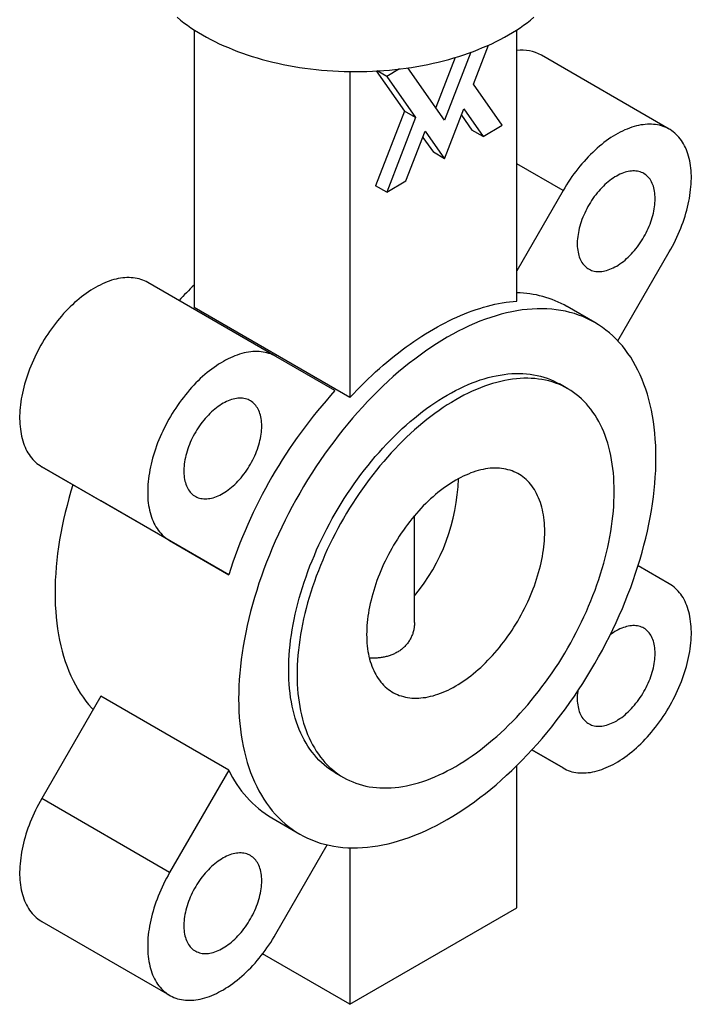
# Paper-space layout '_Isometrico' of a CAD drawing. Header units: millimetres. Extents: x -43 to 95, y -61 to 172.
# Tile 1 of 2: x -43 to 43, y -61 to 64. Entities that reach past the tile are written whole.
import ezdxf

# ---------------------------------------------------------------- set-up
doc = ezdxf.new("R2010")
doc.units = ezdxf.units.MM

psp = doc.layouts.new('_Isometrico')

# ---------------------------------------------------------------- linework, layer by layer
at = {"color": 7, "linetype": 'Continuous', "lineweight": 25}
for p, q in [((-20.51, 62.91), (-20.51, 27.66)), ((20.51, 28.47), (20.51, 62.91)), ((14.66, 60.06), (11.31, 51.44)), ((14.99, 56.01), (16.91, 60.97)), ((12.67, 59.4), (10.2, 53.03)), ((39.88, 50.3), (23.62, 59.69)), ((-0.71, 57.62), (-0.71, 16.23)), ((2.64, 57.69), (6.23, 52.59)), ((3.97, 57), (2.76, 57.69)), ((5.61, 57.95), (3.97, 57)), ((11.31, 51.44), (6.65, 58.08)), ((3.97, 57), (7.64, 51.77)), ((18.66, 50.79), (14.99, 56.01)), ((6.23, 52.59), (2.55, 43.12)), ((7.64, 51.77), (6.23, 52.59)), ((11.31, 46.54), (13.76, 52.86)), ((13.76, 52.86), (16.21, 49.37)), ((7.64, 51.77), (3.97, 42.3)), ((13.46, 52.09), (14.8, 50.19)), ((6.41, 43.72), (8.86, 50.03)), ((8.86, 50.03), (11.31, 46.54)), ((16.21, 49.37), (14.8, 50.19)), ((16.21, 49.37), (18.66, 50.79)), ((8.57, 49.26), (9.9, 47.36)), ((11.31, 46.54), (9.9, 47.36)), ((3.97, 42.3), (2.55, 43.12)), ((3.97, 42.3), (6.41, 43.72)), ((26.38, 42.5), (20.51, 32.33)), ((33.35, 23.4), (39.88, 34.71)), ((-10.12, 21.43), (-26.38, 30.82)), ((-0.71, 16.23), (-20.51, 27.66)), ((30.42, 25.74), (26.88, 27.78)), ((-2.61, 17.1), (-10.12, 21.43)), ((26.98, 17.33), (25.92, 17.95)), ((-23.62, -1.95), (-39.88, 7.44)), ((-39.88, 7.44), (-32.37, 3.1)), ((-16.11, -6.28), (-32.37, 3.1)), ((7.5, -12.33), (7.5, 1.22)), ((-23.62, -1.95), (-16.11, -6.28)), ((39.88, -7.44), (35.91, -5.15)), ((-32.37, -21.71), (-39.88, -34.71)), ((-16.11, -31.09), (-32.37, -21.71)), ((22.41, -28.53), (26.38, -30.82)), ((26.38, -30.82), (22.41, -28.53)), ((-16.11, -31.09), (-23.62, -44.1)), ((20.51, -48.58), (20.51, -30.5)), ((-2.58, -31.42), (-1.52, -32.03)), ((-23.62, -44.1), (-39.88, -34.71)), ((-10.62, -37.17), (-7.08, -39.21)), ((-10.12, -51.89), (-3.59, -40.59)), ((-0.71, -40.96), (-0.71, -60.83)), ((-0.71, -60.83), (20.51, -48.58)), ((-39.88, -50.3), (-23.62, -59.69)), ((-0.71, -60.83), (-11.81, -54.42))]:
    psp.add_line(p, q, dxfattribs=at)
at = {"color": 8, "linetype": 'Continuous', "lineweight": 25}
psp.add_line((26.38, 42.5), (20.51, 45.9), dxfattribs=at)
at = {"color": 7, "linetype": 'Continuous', "lineweight": 25, "flags": 128}
for points in [[(-22.66, 64.5), (-22.25, 64.16), (-21.82, 63.82), (-21.37, 63.5), (-20.91, 63.18), (-20.44, 62.87), (-19.95, 62.56), (-19.45, 62.26)], [(-19.45, 62.26), (-18.93, 61.97), (-18.4, 61.69), (-17.86, 61.42), (-17.31, 61.15), (-16.74, 60.89), (-16.16, 60.65), (-15.58, 60.41), (-14.98, 60.17), (-14.37, 59.95), (-13.75, 59.74), (-13.12, 59.54), (-12.48, 59.34), (-11.84, 59.16), (-11.19, 58.99), (-10.52, 58.82), (-9.86, 58.67), (-9.18, 58.52), (-8.5, 58.39), (-7.81, 58.27), (-7.12, 58.15), (-6.42, 58.05), (-5.72, 57.96), (-5.01, 57.88), (-4.3, 57.81), (-3.59, 57.75), (-2.87, 57.7), (-2.16, 57.66), (-1.44, 57.64), (-0.72, 57.62), (0, 57.61), (0.72, 57.62), (1.44, 57.64), (2.16, 57.66), (2.87, 57.7), (3.59, 57.75), (4.3, 57.81), (5.01, 57.88), (5.72, 57.96), (6.42, 58.05), (7.12, 58.15), (7.81, 58.27), (8.5, 58.39), (9.18, 58.52), (9.86, 58.67), (10.52, 58.82), (11.19, 58.99), (11.84, 59.16), (12.48, 59.34), (13.12, 59.54), (13.75, 59.74), (14.37, 59.95), (14.98, 60.17), (15.58, 60.41), (16.16, 60.65), (16.74, 60.89), (17.31, 61.15), (17.86, 61.42), (18.4, 61.69), (18.93, 61.97), (19.45, 62.26), (19.95, 62.56), (20.44, 62.87), (20.91, 63.18), (21.37, 63.5), (21.82, 63.82), (22.25, 64.16), (22.66, 64.5)], [(39.88, 34.71), (40.09, 35.07), (40.29, 35.44), (40.48, 35.82), (40.67, 36.19), (40.85, 36.57), (41.02, 36.95), (41.18, 37.33), (41.34, 37.71), (41.48, 38.09), (41.62, 38.47), (41.76, 38.86), (41.88, 39.24), (41.99, 39.62), (42.1, 40), (42.2, 40.38), (42.29, 40.76), (42.37, 41.14), (42.44, 41.51), (42.5, 41.88), (42.55, 42.25), (42.59, 42.62), (42.63, 42.98), (42.65, 43.33), (42.67, 43.69), (42.68, 44.03), (42.68, 44.37), (42.66, 44.71), (42.64, 45.04), (42.61, 45.36), (42.57, 45.68), (42.53, 45.99), (42.47, 46.29), (42.4, 46.59), (42.33, 46.88), (42.24, 47.16), (42.15, 47.43), (42.05, 47.69), (41.94, 47.95), (41.82, 48.19), (41.69, 48.43), (41.55, 48.66), (41.41, 48.87), (41.26, 49.08), (41.1, 49.28), (40.93, 49.46), (40.76, 49.64), (40.58, 49.81), (40.39, 49.96), (40.19, 50.1), (39.99, 50.24), (39.78, 50.36), (39.56, 50.47), (39.34, 50.57), (39.11, 50.65), (38.87, 50.73), (38.63, 50.79), (38.39, 50.84), (38.14, 50.88), (37.88, 50.91), (37.62, 50.93), (37.36, 50.93), (37.09, 50.92), (36.82, 50.9), (36.54, 50.87), (36.26, 50.83), (35.98, 50.77), (35.7, 50.71), (35.41, 50.63), (35.12, 50.54), (34.83, 50.43), (34.54, 50.32), (34.24, 50.2), (33.95, 50.06), (33.65, 49.91), (33.35, 49.76), (33.06, 49.59), (32.76, 49.41), (32.46, 49.22), (32.17, 49.02), (31.87, 48.81), (31.58, 48.59), (31.29, 48.36), (31, 48.12), (30.71, 47.87), (30.42, 47.61), (30.14, 47.35), (29.86, 47.07), (29.58, 46.79), (29.31, 46.5), (29.04, 46.2), (28.77, 45.9), (28.51, 45.58), (28.25, 45.26), (28, 44.94), (27.75, 44.61), (27.51, 44.27), (27.27, 43.93), (27.04, 43.58), (26.81, 43.22), (26.59, 42.87), (26.38, 42.5)], [(38.08, 41.46), (38.08, 41.71), (38.06, 41.95), (38.04, 42.18), (38.01, 42.41), (37.97, 42.63), (37.92, 42.84), (37.86, 43.04), (37.79, 43.24), (37.71, 43.42), (37.62, 43.6), (37.53, 43.77), (37.43, 43.93), (37.32, 44.08), (37.2, 44.21), (37.07, 44.34), (36.94, 44.46), (36.8, 44.56), (36.65, 44.66), (36.5, 44.74), (36.34, 44.81), (36.17, 44.87), (36, 44.92), (35.82, 44.96), (35.64, 44.98), (35.45, 45), (35.26, 45), (35.06, 44.98), (34.86, 44.96), (34.66, 44.93), (34.46, 44.88), (34.25, 44.82), (34.04, 44.75), (33.83, 44.67), (33.61, 44.57), (33.4, 44.47), (33.19, 44.35), (32.97, 44.23), (32.76, 44.09), (32.54, 43.94), (32.33, 43.79), (32.12, 43.62), (31.91, 43.44), (31.7, 43.26), (31.5, 43.06), (31.3, 42.86), (31.1, 42.65), (30.91, 42.43), (30.72, 42.2), (30.53, 41.97), (30.35, 41.73), (30.18, 41.49), (30.01, 41.24), (29.85, 40.99), (29.69, 40.73), (29.54, 40.46), (29.39, 40.2), (29.26, 39.93), (29.13, 39.65), (29.01, 39.38), (28.89, 39.11), (28.78, 38.83), (28.69, 38.55), (28.6, 38.28), (28.51, 38), (28.44, 37.72), (28.38, 37.45), (28.32, 37.18), (28.28, 36.91), (28.24, 36.65), (28.21, 36.38), (28.19, 36.13), (28.18, 35.87), (28.18, 35.63), (28.19, 35.38), (28.21, 35.15), (28.24, 34.92), (28.28, 34.7), (28.32, 34.48), (28.38, 34.27), (28.44, 34.07), (28.51, 33.88), (28.6, 33.7), (28.69, 33.53), (28.78, 33.37), (28.89, 33.21), (29.01, 33.07), (29.13, 32.94), (29.26, 32.81), (29.39, 32.7), (29.54, 32.6), (29.69, 32.51), (29.85, 32.44), (30.01, 32.37), (30.18, 32.31), (30.35, 32.27), (30.53, 32.24), (30.72, 32.22), (30.91, 32.22), (31.1, 32.22), (31.3, 32.24), (31.5, 32.27), (31.7, 32.31), (31.91, 32.36), (32.12, 32.43), (32.33, 32.5), (32.54, 32.59), (32.76, 32.69), (32.97, 32.8), (33.19, 32.92), (33.4, 33.05), (33.61, 33.2), (33.83, 33.35), (34.04, 33.51), (34.25, 33.68), (34.46, 33.86), (34.66, 34.05), (34.86, 34.25), (35.06, 34.46), (35.26, 34.67), (35.45, 34.9), (35.64, 35.12), (35.82, 35.36), (36, 35.6), (36.17, 35.85), (36.34, 36.1), (36.5, 36.36), (36.65, 36.62), (36.8, 36.88), (36.94, 37.15), (37.07, 37.42), (37.2, 37.7), (37.32, 37.97), (37.43, 38.25), (37.53, 38.52), (37.62, 38.8), (37.71, 39.08), (37.79, 39.35), (37.86, 39.63), (37.92, 39.9), (37.97, 40.17), (38.01, 40.44), (38.04, 40.7), (38.06, 40.96), (38.08, 41.21), (38.08, 41.46)], [(-26.38, 30.82), (-26.59, 30.94), (-26.81, 31.04), (-27.04, 31.13), (-27.27, 31.22), (-27.51, 31.29), (-27.75, 31.34), (-28, 31.39), (-28.25, 31.42), (-28.51, 31.44), (-28.77, 31.45), (-29.04, 31.45), (-29.31, 31.44), (-29.58, 31.41), (-29.86, 31.38), (-30.14, 31.33), (-30.42, 31.27), (-30.71, 31.19), (-31, 31.11), (-31.29, 31.01), (-31.58, 30.9), (-31.87, 30.78), (-32.17, 30.65), (-32.46, 30.51), (-32.76, 30.36), (-33.06, 30.2), (-33.35, 30.02), (-33.65, 29.84), (-33.95, 29.64), (-34.24, 29.44), (-34.54, 29.22), (-34.83, 29), (-35.12, 28.76), (-35.41, 28.52), (-35.7, 28.27), (-35.98, 28.01), (-36.26, 27.74), (-36.54, 27.46), (-36.82, 27.17), (-37.09, 26.88), (-37.36, 26.57), (-37.62, 26.26), (-37.88, 25.95), (-38.14, 25.63), (-38.39, 25.3), (-38.63, 24.96), (-38.87, 24.62), (-39.11, 24.28), (-39.34, 23.93), (-39.56, 23.57), (-39.78, 23.21), (-39.99, 22.85), (-40.19, 22.48), (-40.39, 22.11), (-40.58, 21.74), (-40.76, 21.36), (-40.93, 20.98), (-41.1, 20.6), (-41.26, 20.22), (-41.41, 19.84), (-41.55, 19.46), (-41.69, 19.07), (-41.82, 18.69), (-41.94, 18.31), (-42.05, 17.92), (-42.15, 17.54), (-42.24, 17.16), (-42.33, 16.79), (-42.4, 16.41), (-42.47, 16.04), (-42.53, 15.67), (-42.57, 15.3), (-42.61, 14.94), (-42.64, 14.58), (-42.66, 14.23), (-42.68, 13.88), (-42.68, 13.53), (-42.67, 13.2), (-42.65, 12.86), (-42.63, 12.54), (-42.59, 12.22), (-42.55, 11.9), (-42.5, 11.59), (-42.44, 11.3), (-42.37, 11), (-42.29, 10.72), (-42.2, 10.44), (-42.1, 10.18), (-41.99, 9.92), (-41.88, 9.67), (-41.76, 9.43), (-41.62, 9.19), (-41.48, 8.97), (-41.34, 8.76), (-41.18, 8.56), (-41.02, 8.37), (-40.85, 8.18), (-40.67, 8.01), (-40.48, 7.85), (-40.29, 7.7), (-40.09, 7.57), (-39.88, 7.44)], [(-0.71, 16.23), (-0.25, 16.71), (0.21, 17.19), (0.67, 17.67), (1.14, 18.13), (1.61, 18.58), (2.08, 19.03), (2.56, 19.47), (3.03, 19.9), (3.51, 20.32), (4, 20.73), (4.48, 21.13), (4.97, 21.52), (5.46, 21.91), (5.95, 22.28), (6.44, 22.64), (6.93, 23), (7.42, 23.34), (7.92, 23.68), (8.41, 24), (8.91, 24.31), (9.4, 24.61), (9.9, 24.91), (10.4, 25.19), (10.89, 25.46), (11.39, 25.72), (11.88, 25.96), (12.38, 26.2), (12.87, 26.43), (13.36, 26.64), (13.85, 26.85), (14.34, 27.04), (14.83, 27.22), (15.32, 27.39), (15.8, 27.54), (16.28, 27.69), (16.76, 27.82), (17.24, 27.95), (17.72, 28.06), (18.19, 28.16), (18.66, 28.24), (19.13, 28.32), (19.59, 28.38), (20.05, 28.43), (20.51, 28.47)], [(38.18, 8.57), (38.17, 9.37), (38.15, 10.15), (38.1, 10.93), (38.04, 11.69), (37.96, 12.44), (37.86, 13.17), (37.74, 13.9), (37.6, 14.6), (37.45, 15.3), (37.28, 15.98), (37.09, 16.64), (36.89, 17.29), (36.66, 17.92), (36.42, 18.53), (36.17, 19.12), (35.89, 19.7), (35.6, 20.26), (35.29, 20.81), (34.97, 21.33), (34.63, 21.83), (34.28, 22.32), (33.91, 22.78), (33.52, 23.22), (33.12, 23.65), (32.7, 24.05), (32.27, 24.43), (31.83, 24.79), (31.37, 25.13), (30.9, 25.45), (30.42, 25.74), (29.92, 26.01), (29.41, 26.26), (28.89, 26.49), (28.35, 26.69), (27.81, 26.88), (27.25, 27.03), (26.69, 27.17), (26.11, 27.28), (25.52, 27.37), (24.93, 27.44), (24.32, 27.48), (23.71, 27.5), (23.08, 27.49), (22.45, 27.46), (21.81, 27.41), (21.17, 27.34), (20.52, 27.24), (19.86, 27.12), (19.2, 26.97), (18.53, 26.8), (17.86, 26.61), (17.18, 26.4), (16.5, 26.16), (15.82, 25.9), (15.13, 25.62), (14.44, 25.32), (13.75, 24.99), (13.06, 24.64), (12.36, 24.28), (11.67, 23.88), (10.97, 23.47), (10.28, 23.04), (9.59, 22.59), (8.9, 22.12), (8.21, 21.62), (7.52, 21.11), (6.84, 20.58), (6.15, 20.03), (5.48, 19.47), (4.8, 18.88), (4.14, 18.28), (3.47, 17.66), (2.82, 17.02), (2.16, 16.37), (1.52, 15.7), (0.88, 15.01), (0.25, 14.31), (-0.37, 13.6), (-0.99, 12.87), (-1.59, 12.13), (-2.19, 11.37), (-2.77, 10.61), (-3.35, 9.83), (-3.92, 9.04), (-4.47, 8.24), (-5.02, 7.43), (-5.55, 6.61), (-6.08, 5.78), (-6.59, 4.94), (-7.08, 4.09), (-7.57, 3.24), (-8.04, 2.38), (-8.5, 1.51), (-8.94, 0.64), (-9.37, -0.24), (-9.79, -1.12), (-10.19, -2.01), (-10.57, -2.9), (-10.94, -3.79), (-11.3, -4.68), (-11.64, -5.58), (-11.96, -6.47), (-12.27, -7.37), (-12.56, -8.27), (-12.83, -9.16), (-13.09, -10.05), (-13.33, -10.94), (-13.55, -11.83), (-13.76, -12.72), (-13.95, -13.6), (-14.12, -14.47), (-14.27, -15.34), (-14.41, -16.21), (-14.52, -17.06), (-14.62, -17.92), (-14.7, -18.76), (-14.77, -19.59), (-14.81, -20.42), (-14.84, -21.24), (-14.85, -22.04), (-14.84, -22.84), (-14.81, -23.62), (-14.77, -24.4), (-14.7, -25.16), (-14.62, -25.91), (-14.52, -26.64), (-14.41, -27.37), (-14.27, -28.07), (-14.12, -28.77), (-13.95, -29.45), (-13.76, -30.11), (-13.55, -30.76), (-13.33, -31.39), (-13.09, -32), (-12.83, -32.6), (-12.56, -33.17), (-12.27, -33.73), (-11.96, -34.28), (-11.64, -34.8), (-11.3, -35.3), (-10.94, -35.79), (-10.57, -36.25), (-10.19, -36.69), (-9.79, -37.12), (-9.37, -37.52), (-8.94, -37.9), (-8.5, -38.26), (-8.04, -38.6), (-7.57, -38.92), (-7.08, -39.21), (-6.59, -39.48), (-6.08, -39.73), (-5.55, -39.96), (-5.02, -40.17), (-4.47, -40.35), (-3.92, -40.51), (-3.35, -40.64), (-2.77, -40.75), (-2.19, -40.84), (-1.59, -40.91), (-0.99, -40.95), (-0.37, -40.97), (0.25, -40.96), (0.88, -40.93), (1.52, -40.88), (2.16, -40.81), (2.82, -40.71), (3.47, -40.59), (4.14, -40.44), (4.8, -40.27), (5.48, -40.08), (6.15, -39.87), (6.84, -39.63), (7.52, -39.37), (8.21, -39.09), (8.9, -38.79), (9.59, -38.46), (10.28, -38.11), (10.97, -37.75), (11.67, -37.36), (12.36, -36.94), (13.06, -36.51), (13.75, -36.06), (14.44, -35.59), (15.13, -35.1), (15.82, -34.58), (16.5, -34.05), (17.18, -33.5), (17.86, -32.94), (18.53, -32.35), (19.2, -31.75), (19.86, -31.13), (20.52, -30.49), (21.17, -29.84), (21.81, -29.17), (22.45, -28.48), (23.08, -27.78), (23.71, -27.07), (24.32, -26.34), (24.93, -25.6), (25.52, -24.85), (26.11, -24.08), (26.69, -23.3), (27.25, -22.51), (27.81, -21.71), (28.35, -20.9), (28.89, -20.08), (29.41, -19.25), (29.92, -18.41), (30.42, -17.56), (30.9, -16.71), (31.37, -15.85), (31.83, -14.98), (32.27, -14.11), (32.7, -13.23), (33.12, -12.35), (33.52, -11.46), (33.91, -10.57), (34.28, -9.68), (34.63, -8.79), (34.97, -7.89), (35.29, -7), (35.6, -6.1), (35.89, -5.21), (36.17, -4.31), (36.42, -3.42), (36.66, -2.53), (36.89, -1.64), (37.09, -0.75), (37.28, 0.13), (37.45, 1), (37.6, 1.87), (37.74, 2.74), (37.86, 3.59), (37.96, 4.44), (38.04, 5.29), (38.1, 6.12), (38.15, 6.95), (38.17, 7.77), (38.18, 8.57)], [(-10.12, 21.43), (-10.33, 21.55), (-10.55, 21.65), (-10.78, 21.75), (-11.01, 21.83), (-11.25, 21.9), (-11.49, 21.95), (-11.74, 22), (-11.99, 22.03), (-12.25, 22.06), (-12.51, 22.07), (-12.77, 22.06), (-13.04, 22.05), (-13.32, 22.02), (-13.6, 21.99), (-13.88, 21.94), (-14.16, 21.88), (-14.45, 21.8), (-14.73, 21.72), (-15.02, 21.62), (-15.32, 21.52), (-15.61, 21.4), (-15.9, 21.27), (-16.2, 21.12), (-16.5, 20.97), (-16.79, 20.81), (-17.09, 20.63), (-17.39, 20.45), (-17.68, 20.25), (-17.98, 20.05), (-18.27, 19.83), (-18.57, 19.61), (-18.86, 19.38), (-19.15, 19.13), (-19.43, 18.88), (-19.72, 18.62), (-20, 18.35), (-20.28, 18.07), (-20.56, 17.78), (-20.83, 17.49), (-21.1, 17.19), (-21.36, 16.88), (-21.62, 16.56), (-21.87, 16.24), (-22.13, 15.91), (-22.37, 15.57), (-22.61, 15.23), (-22.84, 14.89), (-23.07, 14.54), (-23.3, 14.18), (-23.51, 13.82), (-23.72, 13.46), (-23.93, 13.09), (-24.12, 12.72), (-24.31, 12.35), (-24.49, 11.97), (-24.67, 11.59), (-24.84, 11.21), (-25, 10.83), (-25.15, 10.45), (-25.29, 10.07), (-25.43, 9.68), (-25.55, 9.3), (-25.67, 8.92), (-25.78, 8.54), (-25.89, 8.15), (-25.98, 7.78), (-26.06, 7.4), (-26.14, 7.02), (-26.2, 6.65), (-26.26, 6.28), (-26.31, 5.91), (-26.35, 5.55), (-26.38, 5.19), (-26.4, 4.84), (-26.41, 4.49), (-26.41, 4.15), (-26.41, 3.81), (-26.39, 3.47), (-26.37, 3.15), (-26.33, 2.83), (-26.29, 2.51), (-26.23, 2.21), (-26.17, 1.91), (-26.1, 1.61), (-26.02, 1.33), (-25.93, 1.05), (-25.84, 0.79), (-25.73, 0.53), (-25.61, 0.28), (-25.49, 0.04), (-25.36, -0.19), (-25.22, -0.42), (-25.07, -0.63), (-24.92, -0.83), (-24.75, -1.02), (-24.58, -1.2), (-24.4, -1.37), (-24.22, -1.53), (-24.02, -1.68), (-23.82, -1.82), (-23.62, -1.95)], [(-2.58, -31.42), (-2.58, -31.42), (-2.95, -31.19), (-3.31, -30.95), (-3.66, -30.7), (-3.99, -30.42), (-4.32, -30.13), (-4.64, -29.83), (-4.94, -29.5), (-5.23, -29.17), (-5.52, -28.81), (-5.79, -28.45), (-6.04, -28.06), (-6.29, -27.67), (-6.52, -27.25), (-6.74, -26.83), (-6.95, -26.39), (-7.15, -25.94), (-7.33, -25.47), (-7.5, -24.99), (-7.66, -24.5), (-7.8, -24), (-7.93, -23.48), (-8.04, -22.95), (-8.15, -22.42), (-8.24, -21.87), (-8.31, -21.31), (-8.37, -20.74), (-8.42, -20.16), (-8.46, -19.57), (-8.48, -18.97), (-8.49, -18.37), (-8.48, -17.76), (-8.46, -17.14), (-8.42, -16.51), (-8.37, -15.87), (-8.31, -15.23), (-8.24, -14.59), (-8.15, -13.93), (-8.04, -13.28), (-7.93, -12.62), (-7.8, -11.95), (-7.66, -11.28), (-7.5, -10.61), (-7.33, -9.93), (-7.15, -9.26), (-6.95, -8.58), (-6.74, -7.9), (-6.52, -7.22), (-6.29, -6.54), (-6.04, -5.86), (-5.79, -5.17), (-5.52, -4.5), (-5.23, -3.82), (-4.94, -3.14), (-4.64, -2.47), (-4.32, -1.8), (-3.99, -1.13), (-3.66, -0.47), (-3.31, 0.19), (-2.95, 0.84), (-2.58, 1.49), (-2.2, 2.14), (-1.82, 2.77), (-1.42, 3.4), (-1.02, 4.03), (-0.6, 4.64), (-0.18, 5.25), (0.25, 5.85), (0.69, 6.45), (1.14, 7.03), (1.59, 7.6), (2.05, 8.16), (2.52, 8.72), (2.99, 9.26), (3.47, 9.79), (3.96, 10.31), (4.45, 10.82), (4.94, 11.32), (5.44, 11.8), (5.94, 12.27), (6.45, 12.73), (6.96, 13.18), (7.48, 13.61), (7.99, 14.03), (8.51, 14.43), (9.04, 14.82), (9.56, 15.19), (10.09, 15.55), (10.61, 15.9), (11.14, 16.22), (11.67, 16.54), (12.19, 16.83), (12.72, 17.11), (13.25, 17.38), (13.77, 17.62), (14.3, 17.86), (14.82, 18.07), (15.34, 18.27), (15.86, 18.45), (16.37, 18.61), (16.88, 18.75), (17.39, 18.88), (17.89, 18.99), (18.39, 19.08), (18.89, 19.16), (19.38, 19.22), (19.86, 19.26), (20.34, 19.28), (20.82, 19.28), (21.28, 19.27), (21.74, 19.24), (22.2, 19.19), (22.64, 19.12), (23.08, 19.03), (23.51, 18.93), (23.94, 18.81), (24.35, 18.67), (24.76, 18.52), (25.15, 18.34), (25.54, 18.15), (25.92, 17.95)], [(32.88, 4.29), (32.87, 4.89), (32.85, 5.49), (32.82, 6.08), (32.77, 6.65), (32.71, 7.22), (32.63, 7.78), (32.54, 8.33), (32.44, 8.87), (32.32, 9.4), (32.19, 9.91), (32.05, 10.42), (31.89, 10.91), (31.72, 11.39), (31.54, 11.85), (31.35, 12.31), (31.14, 12.75), (30.92, 13.17), (30.68, 13.58), (30.44, 13.98), (30.18, 14.36), (29.91, 14.73), (29.63, 15.08), (29.34, 15.42), (29.03, 15.74), (28.72, 16.05), (28.39, 16.34), (28.05, 16.61), (27.7, 16.87), (27.35, 17.11), (26.98, 17.33), (26.6, 17.54), (26.21, 17.73), (25.82, 17.9), (25.41, 18.06), (25, 18.2), (24.57, 18.32), (24.14, 18.42), (23.7, 18.51), (23.26, 18.57), (22.8, 18.62), (22.34, 18.65), (21.88, 18.67), (21.4, 18.67), (20.92, 18.64), (20.44, 18.6), (19.95, 18.55), (19.45, 18.47), (18.96, 18.38), (18.45, 18.27), (17.94, 18.14), (17.43, 18), (16.92, 17.83), (16.4, 17.65), (15.88, 17.46), (15.36, 17.24), (14.83, 17.01), (14.31, 16.76), (13.78, 16.5), (13.26, 16.22), (12.73, 15.92), (12.2, 15.61), (11.67, 15.28), (11.15, 14.94), (10.62, 14.58), (10.1, 14.21), (9.58, 13.82), (9.06, 13.41), (8.54, 13), (8.02, 12.56), (7.51, 12.12), (7, 11.66), (6.5, 11.19), (6, 10.71), (5.51, 10.21), (5.02, 9.7), (4.53, 9.18), (4.05, 8.65), (3.58, 8.11), (3.11, 7.55), (2.65, 6.99), (2.2, 6.42), (1.75, 5.83), (1.31, 5.24), (0.88, 4.64), (0.46, 4.03), (0.05, 3.42), (-0.36, 2.79), (-0.76, 2.16), (-1.14, 1.52), (-1.52, 0.88), (-1.89, 0.23), (-2.25, -0.42), (-2.6, -1.08), (-2.93, -1.74), (-3.26, -2.41), (-3.58, -3.08), (-3.88, -3.75), (-4.17, -4.43), (-4.45, -5.11), (-4.72, -5.79), (-4.98, -6.47), (-5.23, -7.15), (-5.46, -7.83), (-5.68, -8.51), (-5.89, -9.19), (-6.09, -9.87), (-6.27, -10.55), (-6.44, -11.22), (-6.59, -11.89), (-6.74, -12.56), (-6.87, -13.23), (-6.98, -13.89), (-7.09, -14.55), (-7.18, -15.2), (-7.25, -15.84), (-7.31, -16.49), (-7.36, -17.12), (-7.4, -17.75), (-7.42, -18.37), (-7.42, -18.98), (-7.42, -19.59), (-7.4, -20.18), (-7.36, -20.77), (-7.31, -21.35), (-7.25, -21.92), (-7.18, -22.48), (-7.09, -23.03), (-6.98, -23.57), (-6.87, -24.09), (-6.74, -24.61), (-6.59, -25.11), (-6.44, -25.6), (-6.27, -26.08), (-6.09, -26.55), (-5.89, -27), (-5.68, -27.44), (-5.46, -27.87), (-5.23, -28.28), (-4.98, -28.68), (-4.72, -29.06), (-4.45, -29.43), (-4.17, -29.78), (-3.88, -30.12), (-3.58, -30.44), (-3.26, -30.74), (-2.93, -31.03), (-2.6, -31.31), (-2.25, -31.56), (-1.89, -31.81), (-1.52, -32.03), (-1.14, -32.24), (-0.76, -32.43), (-0.36, -32.6), (0.05, -32.75), (0.46, -32.89), (0.88, -33.01), (1.31, -33.12), (1.75, -33.2), (2.2, -33.27), (2.65, -33.32), (3.11, -33.35), (3.58, -33.36), (4.05, -33.36), (4.53, -33.34), (5.02, -33.3), (5.51, -33.24), (6, -33.17), (6.5, -33.08), (7, -32.96), (7.51, -32.84), (8.02, -32.69), (8.54, -32.53), (9.06, -32.35), (9.58, -32.15), (10.1, -31.94), (10.62, -31.71), (11.15, -31.46), (11.67, -31.2), (12.2, -30.92), (12.73, -30.62), (13.26, -30.31), (13.78, -29.98), (14.31, -29.63), (14.83, -29.28), (15.36, -28.9), (15.88, -28.51), (16.4, -28.11), (16.92, -27.69), (17.43, -27.26), (17.94, -26.82), (18.45, -26.36), (18.96, -25.89), (19.45, -25.4), (19.95, -24.9), (20.44, -24.4), (20.92, -23.88), (21.4, -23.34), (21.88, -22.8), (22.34, -22.25), (22.8, -21.68), (23.26, -21.11), (23.7, -20.53), (24.14, -19.94), (24.57, -19.34), (25, -18.73), (25.41, -18.11), (25.82, -17.49), (26.21, -16.86), (26.6, -16.22), (26.98, -15.58), (27.35, -14.93), (27.7, -14.27), (28.05, -13.61), (28.39, -12.95), (28.72, -12.28), (29.03, -11.61), (29.34, -10.94), (29.63, -10.27), (29.91, -9.59), (30.18, -8.91), (30.44, -8.23), (30.68, -7.55), (30.92, -6.87), (31.14, -6.18), (31.35, -5.51), (31.54, -4.83), (31.72, -4.15), (31.89, -3.47), (32.05, -2.8), (32.19, -2.13), (32.32, -1.47), (32.44, -0.81), (32.54, -0.15), (32.63, 0.5), (32.71, 1.15), (32.77, 1.79), (32.82, 2.42), (32.85, 3.05), (32.87, 3.67), (32.88, 4.29)], [(-11.92, 12.6), (-11.92, 12.84), (-11.94, 13.08), (-11.96, 13.32), (-11.99, 13.54), (-12.03, 13.76), (-12.08, 13.97), (-12.14, 14.18), (-12.21, 14.37), (-12.29, 14.56), (-12.38, 14.74), (-12.47, 14.9), (-12.57, 15.06), (-12.68, 15.21), (-12.8, 15.35), (-12.93, 15.48), (-13.06, 15.59), (-13.2, 15.7), (-13.35, 15.79), (-13.5, 15.88), (-13.66, 15.95), (-13.83, 16.01), (-14, 16.06), (-14.18, 16.09), (-14.36, 16.12), (-14.55, 16.13), (-14.74, 16.13), (-14.94, 16.12), (-15.14, 16.1), (-15.34, 16.06), (-15.54, 16.01), (-15.75, 15.96), (-15.96, 15.88), (-16.17, 15.8), (-16.39, 15.71), (-16.6, 15.6), (-16.81, 15.49), (-17.03, 15.36), (-17.24, 15.23), (-17.46, 15.08), (-17.67, 14.92), (-17.88, 14.75), (-18.09, 14.58), (-18.3, 14.39), (-18.5, 14.2), (-18.7, 13.99), (-18.9, 13.78), (-19.09, 13.57), (-19.28, 13.34), (-19.47, 13.11), (-19.65, 12.87), (-19.82, 12.63), (-19.99, 12.38), (-20.15, 12.12), (-20.31, 11.86), (-20.46, 11.6), (-20.61, 11.33), (-20.74, 11.06), (-20.87, 10.79), (-20.99, 10.52), (-21.11, 10.24), (-21.22, 9.96), (-21.31, 9.69), (-21.4, 9.41), (-21.49, 9.13), (-21.56, 8.86), (-21.62, 8.59), (-21.68, 8.32), (-21.72, 8.05), (-21.76, 7.78), (-21.79, 7.52), (-21.81, 7.26), (-21.82, 7.01), (-21.82, 6.76), (-21.81, 6.52), (-21.79, 6.28), (-21.76, 6.05), (-21.72, 5.83), (-21.68, 5.62), (-21.62, 5.41), (-21.56, 5.21), (-21.49, 5.02), (-21.4, 4.84), (-21.31, 4.66), (-21.22, 4.5), (-21.11, 4.35), (-20.99, 4.2), (-20.87, 4.07), (-20.74, 3.95), (-20.61, 3.84), (-20.46, 3.74), (-20.31, 3.65), (-20.15, 3.57), (-19.99, 3.5), (-19.82, 3.45), (-19.65, 3.41), (-19.47, 3.38), (-19.28, 3.36), (-19.09, 3.35), (-18.9, 3.36), (-18.7, 3.38), (-18.5, 3.4), (-18.3, 3.45), (-18.09, 3.5), (-17.88, 3.56), (-17.67, 3.64), (-17.46, 3.73), (-17.24, 3.83), (-17.03, 3.94), (-16.81, 4.06), (-16.6, 4.19), (-16.39, 4.33), (-16.17, 4.48), (-15.96, 4.65), (-15.75, 4.82), (-15.54, 5), (-15.34, 5.19), (-15.14, 5.39), (-14.94, 5.59), (-14.74, 5.81), (-14.55, 6.03), (-14.36, 6.26), (-14.18, 6.5), (-14, 6.74), (-13.83, 6.98), (-13.66, 7.24), (-13.5, 7.49), (-13.35, 7.75), (-13.2, 8.02), (-13.06, 8.29), (-12.93, 8.56), (-12.8, 8.83), (-12.68, 9.11), (-12.57, 9.38), (-12.47, 9.66), (-12.38, 9.94), (-12.29, 10.21), (-12.21, 10.49), (-12.14, 10.76), (-12.08, 11.03), (-12.03, 11.3), (-11.99, 11.57), (-11.96, 11.83), (-11.94, 12.09), (-11.92, 12.35), (-11.92, 12.6)], [(24.04, -0.82), (24.04, -0.45), (24.02, -0.08), (24, 0.28), (23.97, 0.63), (23.93, 0.98), (23.88, 1.32), (23.82, 1.65), (23.75, 1.97), (23.67, 2.29), (23.58, 2.6), (23.49, 2.9), (23.38, 3.19), (23.27, 3.48), (23.15, 3.75), (23.02, 4.02), (22.88, 4.28), (22.73, 4.53), (22.58, 4.76), (22.42, 4.99), (22.25, 5.21), (22.07, 5.42), (21.88, 5.62), (21.69, 5.8), (21.49, 5.98), (21.28, 6.14), (21.06, 6.3), (20.84, 6.44), (20.61, 6.57), (20.38, 6.69), (20.14, 6.8), (19.89, 6.9), (19.64, 6.99), (19.38, 7.06), (19.11, 7.12), (18.84, 7.17), (18.57, 7.21), (18.29, 7.24), (18.01, 7.26), (17.72, 7.26), (17.43, 7.25), (17.13, 7.23), (16.83, 7.2), (16.53, 7.15), (16.22, 7.1), (15.92, 7.03), (15.6, 6.95), (15.29, 6.86), (14.97, 6.75), (14.66, 6.64), (14.34, 6.51), (14.02, 6.38), (13.7, 6.23), (13.37, 6.07), (13.05, 5.9), (12.73, 5.72), (12.4, 5.53), (12.08, 5.32), (11.76, 5.11), (11.44, 4.89), (11.12, 4.65), (10.8, 4.41), (10.48, 4.16), (10.17, 3.9), (9.85, 3.63), (9.54, 3.35), (9.23, 3.06), (8.93, 2.76), (8.62, 2.46), (8.32, 2.14), (8.03, 1.82), (7.74, 1.49), (7.45, 1.16), (7.16, 0.82), (6.89, 0.47), (6.61, 0.11), (6.34, -0.25), (6.08, -0.62), (5.82, -0.99), (5.57, -1.37), (5.32, -1.75), (5.08, -2.14), (4.84, -2.53), (4.61, -2.93), (4.39, -3.33), (4.18, -3.73), (3.97, -4.13), (3.77, -4.54), (3.57, -4.95), (3.39, -5.36), (3.21, -5.78), (3.04, -6.19), (2.88, -6.61), (2.72, -7.03), (2.58, -7.44), (2.44, -7.86), (2.31, -8.28), (2.19, -8.69), (2.07, -9.11), (1.97, -9.52), (1.87, -9.93), (1.79, -10.34), (1.71, -10.75), (1.64, -11.15), (1.58, -11.56), (1.53, -11.95), (1.49, -12.35), (1.46, -12.74), (1.43, -13.12), (1.42, -13.5), (1.41, -13.88), (1.42, -14.25), (1.43, -14.61), (1.46, -14.97), (1.49, -15.33), (1.53, -15.67), (1.58, -16.01), (1.64, -16.34), (1.71, -16.67), (1.79, -16.99), (1.87, -17.3), (1.97, -17.6), (2.07, -17.89), (2.19, -18.17), (2.31, -18.45), (2.44, -18.72), (2.58, -18.97), (2.72, -19.22), (2.88, -19.46), (3.04, -19.69), (3.21, -19.91), (3.39, -20.11), (3.57, -20.31), (3.77, -20.5), (3.97, -20.67), (4.18, -20.84), (4.39, -20.99), (4.61, -21.14), (4.84, -21.27), (5.08, -21.39), (5.32, -21.5), (5.57, -21.6), (5.82, -21.68), (6.08, -21.76), (6.34, -21.82), (6.61, -21.87), (6.89, -21.91), (7.16, -21.94), (7.45, -21.95), (7.74, -21.95), (8.03, -21.94), (8.32, -21.92), (8.62, -21.89), (8.93, -21.85), (9.23, -21.79), (9.54, -21.72), (9.85, -21.64), (10.17, -21.55), (10.48, -21.45), (10.8, -21.33), (11.12, -21.21), (11.44, -21.07), (11.76, -20.92), (12.08, -20.76), (12.4, -20.59), (12.73, -20.41), (13.05, -20.22), (13.37, -20.02), (13.7, -19.81), (14.02, -19.58), (14.34, -19.35), (14.66, -19.11), (14.97, -18.86), (15.29, -18.59), (15.6, -18.32), (15.92, -18.04), (16.22, -17.75), (16.53, -17.46), (16.83, -17.15), (17.13, -16.84), (17.43, -16.52), (17.72, -16.19), (18.01, -15.85), (18.29, -15.51), (18.57, -15.16), (18.84, -14.81), (19.11, -14.45), (19.38, -14.08), (19.64, -13.71), (19.89, -13.33), (20.14, -12.94), (20.38, -12.56), (20.61, -12.16), (20.84, -11.77), (21.06, -11.37), (21.28, -10.97), (21.49, -10.56), (21.69, -10.15), (21.88, -9.74), (22.07, -9.33), (22.25, -8.92), (22.42, -8.5), (22.58, -8.08), (22.73, -7.67), (22.88, -7.25), (23.02, -6.83), (23.15, -6.42), (23.27, -6), (23.38, -5.59), (23.49, -5.17), (23.58, -4.76), (23.67, -4.35), (23.75, -3.95), (23.82, -3.54), (23.88, -3.14), (23.93, -2.74), (23.97, -2.35), (24, -1.96), (24.02, -1.57), (24.04, -1.19), (24.04, -0.82)], [(-35.91, 5.15), (-36.17, 4.31), (-36.42, 3.42), (-36.66, 2.53), (-36.89, 1.64), (-37.09, 0.75), (-37.28, -0.13), (-37.45, -1), (-37.6, -1.87), (-37.74, -2.74), (-37.86, -3.59), (-37.96, -4.44), (-38.04, -5.29), (-38.1, -6.12), (-38.15, -6.95), (-38.17, -7.77), (-38.18, -8.57), (-38.17, -9.37), (-38.15, -10.15), (-38.1, -10.93), (-38.04, -11.69), (-37.96, -12.44), (-37.86, -13.17), (-37.74, -13.9), (-37.6, -14.6), (-37.45, -15.3), (-37.28, -15.98), (-37.09, -16.64), (-36.89, -17.29), (-36.66, -17.92), (-36.42, -18.53), (-36.17, -19.12), (-35.89, -19.7), (-35.6, -20.26), (-35.29, -20.81), (-34.97, -21.33), (-34.63, -21.83), (-34.28, -22.32), (-33.91, -22.78), (-33.52, -23.22), (-33.35, -23.4)], [(26.38, -30.82), (26.59, -30.94), (26.81, -31.04), (27.04, -31.13), (27.27, -31.22), (27.51, -31.29), (27.75, -31.34), (28, -31.39), (28.25, -31.42), (28.51, -31.44), (28.77, -31.45), (29.04, -31.45), (29.31, -31.44), (29.58, -31.41), (29.86, -31.38), (30.14, -31.33), (30.42, -31.27), (30.71, -31.19), (31, -31.11), (31.29, -31.01), (31.58, -30.9), (31.87, -30.78), (32.17, -30.65), (32.46, -30.51), (32.76, -30.36), (33.06, -30.2), (33.35, -30.02), (33.65, -29.84), (33.95, -29.64), (34.24, -29.44), (34.54, -29.22), (34.83, -29), (35.12, -28.76), (35.41, -28.52), (35.7, -28.27), (35.98, -28.01), (36.26, -27.74), (36.54, -27.46), (36.82, -27.17), (37.09, -26.88), (37.36, -26.57), (37.62, -26.26), (37.88, -25.95), (38.14, -25.63), (38.39, -25.3), (38.63, -24.96), (38.87, -24.62), (39.11, -24.28), (39.34, -23.93), (39.56, -23.57), (39.78, -23.21), (39.99, -22.85), (40.19, -22.48), (40.39, -22.11), (40.58, -21.74), (40.76, -21.36), (40.93, -20.98), (41.1, -20.6), (41.26, -20.22), (41.41, -19.84), (41.55, -19.46), (41.69, -19.07), (41.82, -18.69), (41.94, -18.31), (42.05, -17.92), (42.15, -17.54), (42.24, -17.16), (42.33, -16.79), (42.4, -16.41), (42.47, -16.04), (42.53, -15.67), (42.57, -15.3), (42.61, -14.94), (42.64, -14.58), (42.66, -14.23), (42.68, -13.88), (42.68, -13.53), (42.67, -13.2), (42.65, -12.86), (42.63, -12.54), (42.59, -12.22), (42.55, -11.9), (42.5, -11.59), (42.44, -11.3), (42.37, -11), (42.29, -10.72), (42.2, -10.44), (42.1, -10.18), (41.99, -9.92), (41.88, -9.67), (41.76, -9.43), (41.62, -9.19), (41.48, -8.97), (41.34, -8.76), (41.18, -8.56), (41.02, -8.37), (40.85, -8.18), (40.67, -8.01), (40.48, -7.85), (40.29, -7.7), (40.09, -7.57), (39.88, -7.44)], [(38.08, -16.27), (38.08, -16.03), (38.06, -15.79), (38.04, -15.56), (38.01, -15.33), (37.97, -15.11), (37.92, -14.9), (37.86, -14.7), (37.79, -14.5), (37.71, -14.32), (37.62, -14.14), (37.53, -13.97), (37.43, -13.81), (37.32, -13.66), (37.2, -13.52), (37.07, -13.4), (36.94, -13.28), (36.8, -13.17), (36.65, -13.08), (36.5, -13), (36.34, -12.93), (36.17, -12.86), (36, -12.82), (35.82, -12.78), (35.64, -12.76), (35.45, -12.74), (35.26, -12.74), (35.06, -12.75), (34.86, -12.78), (34.66, -12.81), (34.46, -12.86), (34.25, -12.92), (34.04, -12.99), (33.83, -13.07), (33.61, -13.16), (33.4, -13.27), (33.19, -13.38), (32.97, -13.51), (32.76, -13.65), (32.54, -13.8), (32.36, -13.93)], [(28.24, -21.07), (28.24, -21.09), (28.21, -21.35), (28.19, -21.61), (28.18, -21.86), (28.18, -22.11), (28.19, -22.35), (28.21, -22.59), (28.24, -22.82), (28.28, -23.04), (28.32, -23.26), (28.38, -23.46), (28.44, -23.66), (28.51, -23.86), (28.6, -24.04), (28.69, -24.21), (28.78, -24.37), (28.89, -24.53), (29.01, -24.67), (29.13, -24.8), (29.26, -24.92), (29.39, -25.04), (29.54, -25.14), (29.69, -25.23), (29.85, -25.3), (30.01, -25.37), (30.18, -25.42), (30.35, -25.47), (30.53, -25.5), (30.72, -25.51), (30.91, -25.52), (31.1, -25.52), (31.3, -25.5), (31.5, -25.47), (31.7, -25.43), (31.91, -25.38), (32.12, -25.31), (32.33, -25.23), (32.54, -25.15), (32.76, -25.05), (32.97, -24.94), (33.19, -24.82), (33.4, -24.68), (33.61, -24.54), (33.83, -24.39), (34.04, -24.23), (34.25, -24.06), (34.46, -23.87), (34.66, -23.68), (34.86, -23.49), (35.06, -23.28), (35.26, -23.06), (35.45, -22.84), (35.64, -22.61), (35.82, -22.38), (36, -22.14), (36.17, -21.89), (36.34, -21.64), (36.5, -21.38), (36.65, -21.12), (36.8, -20.85), (36.94, -20.59), (37.07, -20.32), (37.2, -20.04), (37.32, -19.77), (37.43, -19.49), (37.53, -19.21), (37.62, -18.94), (37.71, -18.66), (37.79, -18.39), (37.86, -18.11), (37.92, -17.84), (37.97, -17.57), (38.01, -17.3), (38.04, -17.04), (38.06, -16.78), (38.08, -16.52), (38.08, -16.27), (38.08, -16.27)], [(-39.88, -34.71), (-40.09, -35.07), (-40.29, -35.44), (-40.48, -35.82), (-40.67, -36.19), (-40.85, -36.57), (-41.02, -36.95), (-41.18, -37.33), (-41.34, -37.71), (-41.48, -38.09), (-41.62, -38.47), (-41.76, -38.86), (-41.88, -39.24), (-41.99, -39.62), (-42.1, -40), (-42.2, -40.38), (-42.29, -40.76), (-42.37, -41.14), (-42.44, -41.51), (-42.5, -41.88), (-42.55, -42.25), (-42.59, -42.62), (-42.63, -42.98), (-42.65, -43.33), (-42.67, -43.69), (-42.68, -44.03), (-42.68, -44.37), (-42.66, -44.71), (-42.64, -45.04), (-42.61, -45.36), (-42.57, -45.68), (-42.53, -45.99), (-42.47, -46.29), (-42.4, -46.59), (-42.33, -46.88), (-42.24, -47.16), (-42.15, -47.43), (-42.05, -47.69), (-41.94, -47.95), (-41.82, -48.19), (-41.69, -48.43), (-41.55, -48.66), (-41.41, -48.87), (-41.26, -49.08), (-41.1, -49.28), (-40.93, -49.46), (-40.76, -49.64), (-40.58, -49.81), (-40.39, -49.96), (-40.19, -50.1), (-39.99, -50.24), (-39.88, -50.3)], [(-11.92, -45.14), (-11.92, -44.89), (-11.94, -44.65), (-11.96, -44.42), (-11.99, -44.2), (-12.03, -43.98), (-12.08, -43.76), (-12.14, -43.56), (-12.21, -43.37), (-12.29, -43.18), (-12.38, -43), (-12.47, -42.83), (-12.57, -42.68), (-12.68, -42.53), (-12.8, -42.39), (-12.93, -42.26), (-13.06, -42.14), (-13.2, -42.04), (-13.35, -41.94), (-13.5, -41.86), (-13.66, -41.79), (-13.83, -41.73), (-14, -41.68), (-14.18, -41.64), (-14.36, -41.62), (-14.55, -41.61), (-14.74, -41.61), (-14.94, -41.62), (-15.14, -41.64), (-15.34, -41.68), (-15.54, -41.72), (-15.75, -41.78), (-15.96, -41.85), (-16.17, -41.94), (-16.39, -42.03), (-16.6, -42.13), (-16.81, -42.25), (-17.03, -42.38), (-17.24, -42.51), (-17.46, -42.66), (-17.67, -42.82), (-17.88, -42.98), (-18.09, -43.16), (-18.3, -43.35), (-18.5, -43.54), (-18.7, -43.74), (-18.9, -43.95), (-19.09, -44.17), (-19.28, -44.4), (-19.47, -44.63), (-19.65, -44.87), (-19.82, -45.11), (-19.99, -45.36), (-20.15, -45.62), (-20.31, -45.88), (-20.46, -46.14), (-20.61, -46.41), (-20.74, -46.68), (-20.87, -46.95), (-20.99, -47.22), (-21.11, -47.5), (-21.22, -47.77), (-21.31, -48.05), (-21.4, -48.33), (-21.49, -48.6), (-21.56, -48.88), (-21.62, -49.15), (-21.68, -49.42), (-21.72, -49.69), (-21.76, -49.96), (-21.79, -50.22), (-21.81, -50.48), (-21.82, -50.73), (-21.82, -50.98), (-21.81, -51.22), (-21.79, -51.45), (-21.76, -51.68), (-21.72, -51.91), (-21.68, -52.12), (-21.62, -52.33), (-21.56, -52.53), (-21.49, -52.72), (-21.4, -52.9), (-21.31, -53.07), (-21.22, -53.24), (-21.11, -53.39), (-20.99, -53.53), (-20.87, -53.67), (-20.74, -53.79), (-20.61, -53.9), (-20.46, -54), (-20.31, -54.09), (-20.15, -54.17), (-19.99, -54.23), (-19.82, -54.29), (-19.65, -54.33), (-19.47, -54.36), (-19.28, -54.38), (-19.09, -54.39), (-18.9, -54.38), (-18.7, -54.36), (-18.5, -54.33), (-18.3, -54.29), (-18.09, -54.24), (-17.88, -54.17), (-17.67, -54.1), (-17.46, -54.01), (-17.24, -53.91), (-17.03, -53.8), (-16.81, -53.68), (-16.6, -53.55), (-16.39, -53.41), (-16.17, -53.25), (-15.96, -53.09), (-15.75, -52.92), (-15.54, -52.74), (-15.34, -52.55), (-15.14, -52.35), (-14.94, -52.14), (-14.74, -51.93), (-14.55, -51.71), (-14.36, -51.48), (-14.18, -51.24), (-14, -51), (-13.83, -50.75), (-13.66, -50.5), (-13.5, -50.25), (-13.35, -49.98), (-13.2, -49.72), (-13.06, -49.45), (-12.93, -49.18), (-12.8, -48.91), (-12.68, -48.63), (-12.57, -48.36), (-12.47, -48.08), (-12.38, -47.8), (-12.29, -47.53), (-12.21, -47.25), (-12.14, -46.98), (-12.08, -46.7), (-12.03, -46.43), (-11.99, -46.17), (-11.96, -45.9), (-11.94, -45.64), (-11.92, -45.39), (-11.92, -45.14)], [(-23.62, -44.1), (-23.82, -44.46), (-24.02, -44.83), (-24.22, -45.2), (-24.4, -45.58), (-24.58, -45.96), (-24.75, -46.33), (-24.92, -46.72), (-25.07, -47.1), (-25.22, -47.48), (-25.36, -47.86), (-25.49, -48.25), (-25.61, -48.63), (-25.73, -49.01), (-25.84, -49.39), (-25.93, -49.77), (-26.02, -50.15), (-26.1, -50.53), (-26.17, -50.9), (-26.23, -51.27), (-26.29, -51.64), (-26.33, -52.01), (-26.37, -52.37), (-26.39, -52.72), (-26.41, -53.07), (-26.41, -53.42), (-26.41, -53.76), (-26.4, -54.1), (-26.38, -54.43), (-26.35, -54.75), (-26.31, -55.07), (-26.26, -55.38), (-26.2, -55.68), (-26.14, -55.98), (-26.06, -56.27), (-25.98, -56.55), (-25.89, -56.82), (-25.78, -57.08), (-25.67, -57.34), (-25.55, -57.58), (-25.43, -57.82), (-25.29, -58.05), (-25.15, -58.26), (-25, -58.47), (-24.84, -58.67), (-24.67, -58.85), (-24.49, -59.03), (-24.31, -59.19), (-24.12, -59.35), (-23.93, -59.49), (-23.72, -59.62), (-23.51, -59.75), (-23.3, -59.86), (-23.07, -59.95), (-22.84, -60.04), (-22.61, -60.12), (-22.37, -60.18), (-22.13, -60.23), (-21.87, -60.27), (-21.62, -60.3), (-21.36, -60.32), (-21.1, -60.32), (-20.83, -60.31), (-20.56, -60.29), (-20.28, -60.26), (-20, -60.22), (-19.72, -60.16), (-19.43, -60.09), (-19.15, -60.02), (-18.86, -59.93), (-18.57, -59.82), (-18.27, -59.71), (-17.98, -59.59), (-17.68, -59.45), (-17.39, -59.3), (-17.09, -59.14), (-16.79, -58.98), (-16.5, -58.8), (-16.2, -58.61), (-15.9, -58.41), (-15.61, -58.2), (-15.32, -57.98), (-15.02, -57.75), (-14.73, -57.51), (-14.45, -57.26), (-14.16, -57), (-13.88, -56.74), (-13.6, -56.46), (-13.32, -56.18), (-13.04, -55.89), (-12.77, -55.59), (-12.51, -55.28), (-12.25, -54.97), (-11.99, -54.65), (-11.74, -54.33), (-11.49, -54), (-11.25, -53.66), (-11.01, -53.31), (-10.78, -52.97), (-10.55, -52.61), (-10.33, -52.26), (-10.12, -51.89)]]:
    psp.add_lwpolyline(points, dxfattribs=at)
at = {"color": 7, "linetype": 'Continuous', "lineweight": 25}
for centre, radius, start, end in [((21.14, 55.2), 5.13, 61.0947, 97.081), ((18, -8.55), 54.85, 134.5939, 137.4576), ((20.23, 16.04), 13.49, 60.4845, 88.839), ((44.15, -25.49), 63.25, 137.6751, 162.3249), ((-11.15, 6.5), 24.23, 320.315, 358.6166), ((-3.46, -25.17), 13.97, 205.0728, 239.1692)]:
    psp.add_arc(centre, radius, start, end, dxfattribs=at)
psp.add_open_spline([(7.5, -12.33), (7.5, -12.49), (7.49, -12.73), (7.44, -13.05), (7.4, -13.29), (7.34, -13.53), (7.27, -13.77), (7.18, -14), (7.08, -14.23), (6.96, -14.46), (6.83, -14.68), (6.68, -14.9), (6.53, -15.1), (6.36, -15.29), (6.2, -15.46), (6.02, -15.62), (5.83, -15.78), (5.62, -15.93), (5.41, -16.07), (5.18, -16.2), (4.88, -16.35), (4.51, -16.5), (4.03, -16.65), (3.54, -16.77), (3.02, -16.85), (2.48, -16.88), (2.06, -16.89), (1.82, -16.88), (1.76, -16.87)], degree=3, knots=[0, 0, 0, 0, 0.063041, 0.0948, 0.126613, 0.159012, 0.191469, 0.224109, 0.256812, 0.290253, 0.323766, 0.357502, 0.391315, 0.421606, 0.451955, 0.482485, 0.513076, 0.544384, 0.575759, 0.607342, 0.638996, 0.695138, 0.751671, 0.809404, 0.867536, 0.924643, 0.982103, 1, 1, 1, 1], dxfattribs=at)

doc.saveas('drawing.dxf')
